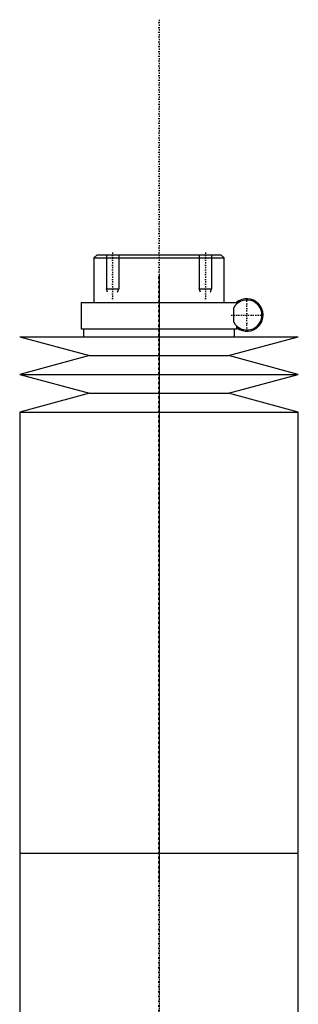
# Model space of a CAD drawing. Extents: x -90 to 90, y -146 to 645.
# Tile 4 of 4: x -45 to 45, y 327 to 645. Entities that reach past the tile are written whole.
import ezdxf

# ---------------------------------------------------------------- set-up
doc = ezdxf.new("R2010")
doc.units = 0
doc.linetypes.add('CENTER', pattern=[1.5, 0.45, -0.5, 0.05, -0.5])
for name, color, linetype in [('AM_0', 7, 'CONTINUOUS'), ('AM_10', 7, 'CONTINUOUS'), ('AM_7', 7, 'CENTER')]:
    doc.layers.add(name, color=color, linetype=linetype)

msp = doc.modelspace()

# ---------------------------------------------------------------- linework, layer by layer
at = {"layer": 'AM_0', "color": 7, "linetype": 'CONTINUOUS'}
for p, q in [((-20, 569), (-21, 568)), ((-21, 568), (-21, 553.5)), ((-21, 568), (21, 568)), ((-20, 569), (20, 569)), ((21, 568), (20, 569)), ((21, 553.5), (21, 568)), ((-25.15, 553.5), (-25.15, 545)), ((-25.15, 553.5), (25.15, 553.5)), ((24.16, 547.15), (24.16, 551.85)), ((25.15, 553.1), (25.15, 553.5)), ((-25.15, 545), (25.15, 545)), ((-24.35, 545), (-24.35, 542.5)), ((24.35, 542.5), (24.35, 545)), ((25.15, 545), (25.15, 545.9)), ((-45, 542.5), (-22.5, 536.4)), ((-45, 542.5), (45, 542.5)), ((22.5, 536.4), (45, 542.5)), ((-22.5, 536.4), (-45, 530.3)), ((-22.5, 536.4), (22.5, 536.4)), ((45, 530.3), (22.5, 536.4)), ((-45, 530.3), (-22.5, 524.2)), ((-45, 530.3), (45, 530.3)), ((22.5, 524.2), (45, 530.3)), ((-22.5, 524.2), (-45, 518.1)), ((-22.5, 524.2), (22.5, 524.2)), ((45, 518.1), (22.5, 524.2)), ((-45, 518.1), (-45, 375.5)), ((-45, 518.1), (45, 518.1)), ((45, 375.5), (45, 518.1)), ((-45, 375.5), (-45, 232.9)), ((-45, 375.5), (45, 375.5)), ((-45, 375.5), (0, 375.5)), ((45, 232.9), (45, 375.5))]:
    msp.add_line(p, q, dxfattribs=at)
for radius, start, end in [(4.85, 208.9541, 151.0459), (5.25, 231.7534, 130.3676)]:
    msp.add_arc((28.4, 549.5), radius, start, end, dxfattribs=at)
at = {"layer": 'AM_10', "color": 7, "linetype": 'CONTINUOUS'}
for p, q in [((-17, 569), (-17, 558)), ((-13, 569), (-13, 558)), ((13, 569), (13, 558)), ((17, 569), (17, 558)), ((-16.62, 556.9), (-17, 558)), ((-17, 558), (-13, 558)), ((-13.38, 556.9), (-13, 558)), ((13.38, 556.9), (13, 558)), ((13, 558), (17, 558)), ((16.62, 556.9), (17, 558))]:
    msp.add_line(p, q, dxfattribs=at)
at = {"layer": 'AM_7', "color": 4, "linetype": 'CENTER'}
for p, q in [((0, 644.98), (0, -146.47)), ((-15, 569.71), (-15, 554.16)), ((15, 569.71), (15, 554.16)), ((0, 562.4), (0, 366.6)), ((28.4, 544.41), (28.4, 554.59)), ((23.31, 549.5), (33.49, 549.5)), ((0, 384.4), (0, 188.6))]:
    msp.add_line(p, q, dxfattribs=at)

doc.saveas('drawing.dxf')
